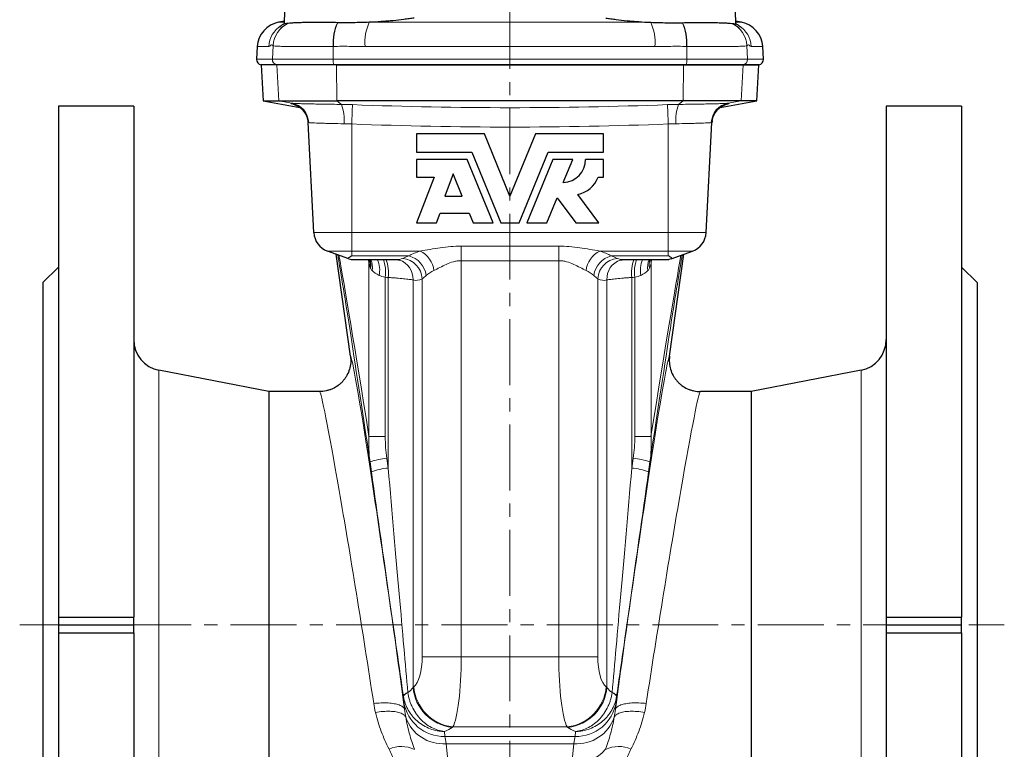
# Model space of a CAD drawing. Header units: millimetres. Extents: x -264 to 603, y -322 to 377.
# Tile 5 of 6: x 413 to 603, y 71 to 211. Entities that reach past the tile are written whole.
import ezdxf

# ---------------------------------------------------------------- set-up
doc = ezdxf.new("R2010")
doc.units = ezdxf.units.MM
doc.linetypes.add('CENTERX2', pattern=[20.32, 12.7, -2.54, 2.54, -2.54])
doc.layers.add('FORMAT', color=7, linetype='Continuous')

msp = doc.modelspace()

# ---------------------------------------------------------------- linework, layer by layer
at = {"color": 7, "linetype": 'Continuous', "lineweight": 25}
for p, q in [((464.81, 229.73), (464.31, 210.64)), ((551.31, 210.64), (550.81, 229.73)), ((464.33, 211.11), (463.23, 210.92)), ((552.4, 210.92), (551.3, 211.11)), ((459.11, 206.25), (458.98, 203.78)), ((556.65, 203.78), (556.52, 206.25)), ((459.86, 202.73), (460.22, 195.76)), ((459.86, 202.73), (459.86, 202.73)), ((462.87, 202.73), (459.86, 202.73)), ((474.37, 202.73), (462.87, 202.73)), ((541.26, 202.74), (474.37, 202.74)), ((474.37, 202.73), (541.26, 202.73)), ((541.26, 202.73), (552.76, 202.73)), ((552.76, 202.73), (555.77, 202.73)), ((555.41, 195.76), (555.77, 202.73)), ((555.77, 202.73), (555.77, 202.73)), ((460.22, 195.76), (467.3, 194.51)), ((460.22, 195.76), (463.24, 195.76)), ((463.24, 195.76), (474.45, 195.76)), ((541.18, 195.76), (474.45, 195.76)), ((552.39, 195.76), (541.18, 195.76)), ((548.33, 194.51), (555.41, 195.76)), ((555.41, 195.76), (552.39, 195.76)), ((435.31, 194.73), (420.81, 194.73)), ((420.81, 194.73), (420.81, 96.22)), ((435.31, 194.73), (435.31, 96.22)), ((594.81, 194.73), (580.31, 194.73)), ((580.31, 194.73), (580.31, 96.22)), ((594.81, 194.73), (594.81, 96.22)), ((470.01, 170.37), (468.9, 191.58)), ((545.62, 170.37), (546.73, 191.58)), ((502.93, 189.41), (489.81, 189.41)), ((489.81, 189.41), (489.81, 185.85)), ((507.81, 177.41), (502.93, 189.41)), ((512.7, 189.41), (507.81, 177.41)), ((525.81, 189.41), (512.7, 189.41)), ((525.81, 185.85), (525.81, 189.41)), ((489.81, 185.85), (500.49, 185.85)), ((499.57, 184.48), (489.81, 184.48)), ((489.81, 184.48), (489.81, 181.05)), ((504.54, 172.27), (499.57, 184.48)), ((500.49, 185.85), (506.02, 172.27)), ((509.61, 172.27), (515.14, 185.85)), ((516.06, 184.48), (511.09, 172.27)), ((515.14, 185.85), (525.81, 185.85)), ((519.9, 184.48), (516.06, 184.48)), ((518.09, 180.03), (519.9, 184.48)), ((525.81, 184.48), (522.39, 184.48)), ((525.81, 181.05), (525.81, 184.48)), ((493.19, 181.05), (489.81, 172.27)), ((489.81, 181.05), (493.19, 181.05)), ((496.87, 181.68), (495.23, 177.41)), ((498.61, 177.41), (496.87, 181.68)), ((524.79, 181.05), (525.81, 181.05)), ((495.23, 177.41), (498.61, 177.41)), ((514.93, 172.27), (516.88, 177.07)), ((516.88, 177.07), (520.5, 172.27)), ((524.96, 172.27), (520.86, 177.7)), ((493.62, 172.27), (494.35, 174.15)), ((494.35, 174.15), (499.93, 174.15)), ((499.93, 174.15), (500.7, 172.27)), ((489.81, 172.27), (493.62, 172.27)), ((500.7, 172.27), (504.54, 172.27)), ((506.02, 172.27), (509.61, 172.27)), ((511.09, 172.27), (514.93, 172.27)), ((520.5, 172.27), (524.96, 172.27)), ((476.74, 165.33), (472.64, 166.82)), ((477.07, 146.56), (474.31, 166.21)), ((476.74, 165.33), (477.2, 165.16)), ((477.2, 165.16), (486.01, 165.16)), ((529.62, 165.16), (538.43, 165.16)), ((538.89, 165.33), (538.43, 165.16)), ((538.56, 146.56), (541.32, 166.21)), ((538.89, 165.33), (542.99, 166.82)), ((420.81, 163.73), (417.81, 160.73)), ((597.81, 160.73), (594.81, 163.73)), ((417.81, 160.73), (417.81, 28.73)), ((597.81, 160.73), (597.81, 28.73)), ((461.31, 139.73), (440.17, 143.84)), ((575.46, 143.84), (554.31, 139.73)), ((471.13, 139.73), (461.31, 139.73)), ((461.31, 139.73), (461.31, 49.93)), ((554.31, 139.73), (544.5, 139.73)), ((554.31, 139.73), (554.31, 49.93)), ((420.81, 96.22), (435.31, 96.22)), ((420.81, 96.22), (420.81, 94.73)), ((435.31, 94.73), (435.31, 96.22)), ((580.31, 96.22), (594.81, 96.22)), ((580.31, 96.22), (580.31, 94.73)), ((594.81, 94.73), (594.81, 96.22)), ((420.81, 94.73), (420.81, 93.24)), ((420.81, 94.73), (435.31, 94.73)), ((420.81, 93.24), (435.31, 93.24)), ((420.81, 93.24), (420.81, -5.27)), ((435.31, 93.24), (435.31, 94.73)), ((435.31, 93.24), (435.31, 8.57)), ((580.31, 94.73), (594.81, 94.73)), ((580.31, 94.73), (580.31, 93.24)), ((580.31, 93.24), (594.81, 93.24)), ((580.31, 93.24), (580.31, 8.57)), ((594.81, 93.24), (594.81, 94.73)), ((594.81, 93.24), (594.81, -5.27))]:
    msp.add_line(p, q, dxfattribs=at)
at = {"color": 8, "linetype": 'Continuous', "lineweight": 18}
for p, q in [((464.32, 210.92), (463.23, 210.92)), ((480.68, 210.92), (534.95, 210.92)), ((551.31, 210.92), (552.4, 210.92)), ((459.11, 206.25), (461.32, 206.25)), ((462.03, 203.78), (462.17, 206.43)), ((473.73, 203.78), (473.76, 206.27)), ((535.74, 206.25), (479.89, 206.25)), ((541.9, 203.78), (541.87, 206.27)), ((553.6, 203.78), (553.46, 206.43)), ((556.52, 206.25), (554.31, 206.25)), ((462.03, 203.78), (458.98, 203.78)), ((473.73, 203.78), (462.03, 203.78)), ((473.73, 203.78), (541.9, 203.78)), ((541.9, 203.78), (553.6, 203.78)), ((553.6, 203.78), (556.65, 203.78)), ((462.87, 202.73), (462.87, 202.73)), ((463.24, 195.76), (462.87, 202.73)), ((474.37, 202.74), (474.37, 202.73)), ((474.45, 195.76), (474.37, 202.73)), ((541.18, 195.76), (541.26, 202.73)), ((541.26, 202.74), (541.26, 202.73)), ((552.39, 195.76), (552.76, 202.73)), ((552.76, 202.73), (552.76, 202.73)), ((465.78, 195.31), (463.24, 195.76)), ((475.33, 195.09), (474.45, 195.76)), ((540.3, 195.09), (541.18, 195.76)), ((549.85, 195.31), (552.39, 195.76)), ((477.31, 170.37), (477.31, 191.31)), ((538.31, 170.37), (538.31, 191.31)), ((477.31, 170.37), (470.01, 170.37)), ((477.31, 170.37), (538.31, 170.37)), ((477.31, 170.37), (477.31, 166.82)), ((538.31, 170.37), (545.62, 170.37)), ((538.31, 170.37), (538.31, 166.82)), ((498.42, 167.77), (517.21, 167.77)), ((498.42, 164.96), (498.42, 167.77)), ((517.21, 164.96), (517.21, 167.77)), ((472.64, 166.82), (477.31, 166.82)), ((477.31, 166.82), (490.53, 166.82)), ((477.31, 165.88), (477.31, 166.82)), ((488.31, 165.88), (477.31, 165.88)), ((538.31, 166.82), (525.1, 166.82)), ((527.32, 165.88), (538.31, 165.88)), ((542.99, 166.82), (538.31, 166.82)), ((538.31, 165.88), (538.31, 166.82)), ((480.64, 164.51), (480.64, 131.03)), ((517.21, 164.96), (498.42, 164.96)), ((498.42, 88.6), (498.42, 164.96)), ((517.21, 88.6), (517.21, 164.96)), ((534.99, 164.51), (534.99, 131.03)), ((483.77, 131.03), (483.77, 161.76)), ((484.35, 161.71), (484.35, 124.97)), ((490.9, 161.46), (490.9, 88.6)), ((524.73, 161.46), (524.73, 88.6)), ((531.28, 161.71), (531.28, 124.97)), ((531.86, 131.03), (531.86, 161.76)), ((489.13, 82.69), (489.13, 161.26)), ((526.5, 82.69), (526.5, 161.26)), ((440.17, 143.84), (440.17, 45.68)), ((575.46, 143.84), (575.46, 45.68)), ((480.64, 131.03), (483.77, 131.03)), ((534.99, 131.03), (531.86, 131.03)), ((480.84, 126.16), (481.11, 124.27)), ((484.35, 124.97), (484.08, 126.85)), ((531.28, 124.97), (531.55, 126.85)), ((534.79, 126.16), (534.52, 124.27)), ((490.9, 88.6), (498.42, 88.6)), ((498.42, 88.6), (517.21, 88.6)), ((524.73, 88.6), (517.21, 88.6)), ((489.28, 82.8), (489.13, 82.69)), ((526.35, 82.8), (526.5, 82.69)), ((487.27, 81.02), (487.36, 79.84)), ((528.36, 81.02), (528.27, 79.84)), ((495.28, 73.22), (495.21, 74.17)), ((496.65, 74.97), (496.8, 75.08)), ((518.83, 75.08), (496.8, 75.08)), ((518.98, 74.97), (518.83, 75.08)), ((520.35, 73.22), (520.42, 74.17)), ((520.35, 73.22), (495.28, 73.22)), ((520.13, 71.83), (495.5, 71.83)), ((495.92, 68), (495.5, 71.83)), ((519.71, 68), (520.13, 71.83))]:
    msp.add_line(p, q, dxfattribs=at)
at = {"color": 8, "linetype": 'Continuous', "lineweight": 18, "flags": 128}
for points in [[(477.46, 195.04), (477.46, 194.98), (477.46, 194.89), (477.45, 194.79), (477.45, 194.66), (477.44, 194.52), (477.43, 194.35), (477.43, 194.17), (477.42, 193.97), (477.41, 193.75), (477.4, 193.52), (477.39, 193.28), (477.38, 193.02), (477.37, 192.75), (477.36, 192.48), (477.35, 192.19), (477.34, 191.9), (477.33, 191.61), (477.31, 191.31)], [(538.16, 195.04), (538.17, 194.98), (538.17, 194.89), (538.18, 194.79), (538.18, 194.66), (538.19, 194.52), (538.19, 194.35), (538.2, 194.17), (538.21, 193.97), (538.22, 193.75), (538.23, 193.52), (538.24, 193.28), (538.25, 193.02), (538.26, 192.75), (538.27, 192.48), (538.28, 192.19), (538.29, 191.9), (538.3, 191.61), (538.31, 191.31)], [(488.14, 81.72), (487.96, 81.63), (487.8, 81.55), (487.66, 81.47), (487.54, 81.39), (487.44, 81.31), (487.36, 81.23), (487.31, 81.16), (487.28, 81.09), (487.27, 81.02)], [(527.49, 81.72), (527.67, 81.63), (527.83, 81.55), (527.97, 81.47), (528.09, 81.39), (528.19, 81.31), (528.27, 81.23), (528.32, 81.16), (528.35, 81.09), (528.36, 81.02)], [(487.49, 78.41), (487.46, 78.52), (487.4, 78.64), (487.33, 78.75), (487.23, 78.85), (487.11, 78.95), (486.97, 79.05), (486.82, 79.14), (486.64, 79.23), (486.44, 79.3), (486.23, 79.38), (486, 79.44), (485.75, 79.5), (485.49, 79.55), (485.22, 79.6), (484.93, 79.64), (484.63, 79.67), (484.31, 79.69), (483.99, 79.7), (483.66, 79.71), (483.32, 79.71), (482.97, 79.7), (482.62, 79.68), (482.27, 79.66), (481.91, 79.63), (481.55, 79.59)], [(528.14, 78.41), (528.17, 78.52), (528.22, 78.64), (528.3, 78.75), (528.4, 78.85), (528.52, 78.95), (528.65, 79.05), (528.81, 79.14), (528.99, 79.23), (529.18, 79.3), (529.4, 79.38), (529.63, 79.44), (529.87, 79.5), (530.14, 79.55), (530.41, 79.6), (530.7, 79.64), (531, 79.67), (531.32, 79.69), (531.64, 79.7), (531.97, 79.71), (532.31, 79.71), (532.65, 79.7), (533.01, 79.68), (533.36, 79.66), (533.72, 79.63), (534.08, 79.59)], [(487.72, 76.96), (487.65, 77.08), (487.57, 77.2), (487.46, 77.32), (487.33, 77.43), (487.18, 77.53), (487.01, 77.62), (486.82, 77.7), (486.61, 77.78), (486.38, 77.85), (486.13, 77.91), (485.87, 77.96), (485.6, 78.01), (485.31, 78.04), (485, 78.06), (484.69, 78.08), (484.36, 78.08), (484.03, 78.08), (483.68, 78.07), (483.33, 78.04), (482.97, 78.01), (482.61, 77.97), (482.25, 77.92), (481.89, 77.86)], [(527.91, 76.96), (527.97, 77.08), (528.06, 77.2), (528.17, 77.32), (528.3, 77.43), (528.45, 77.53), (528.62, 77.62), (528.81, 77.7), (529.02, 77.78), (529.25, 77.85), (529.49, 77.91), (529.76, 77.96), (530.03, 78.01), (530.32, 78.04), (530.63, 78.06), (530.94, 78.08), (531.27, 78.08), (531.6, 78.08), (531.95, 78.07), (532.3, 78.04), (532.65, 78.01), (533.01, 77.97), (533.38, 77.92), (533.74, 77.86)]]:
    msp.add_lwpolyline(points, dxfattribs=at)
at = {"color": 7, "linetype": 'Continuous', "lineweight": 25, "flags": 128}
for points in [[(468.85, 191.96), (468.87, 191.82), (468.9, 191.52)], [(546.78, 191.99), (546.75, 191.82), (546.73, 191.52)]]:
    msp.add_lwpolyline(points, dxfattribs=at)
at = {"color": 7, "linetype": 'Continuous', "lineweight": 25}
for centre, radius, start, end in [((464.1, 205.99), 5, 100, 177), ((551.53, 205.99), 5, 3, 80), ((459.98, 203.73), 1, 177, 263.7135), ((555.65, 203.73), 1, 276.281, 3), ((517.93, 184.48), 4.46, 272.0523, 0), ((519.74, 182.98), 5.4, 281.9911, 339.0752), ((474, 170.58), 4, 183, 250), ((541.62, 170.58), 4, 290, 357), ((478.3, 165.03), 2.4, 347.6233, 3.1609), ((477.74, 164.18), 3.27, 347.8364, 17.3977), ((441.31, 149.73), 6, 180, 259), ((574.31, 149.73), 6, 281, 0)]:
    msp.add_arc(centre, radius, start, end, dxfattribs=at)
at = {"color": 8, "linetype": 'Continuous', "lineweight": 18}
for centre, radius, start, end in [((467.16, 206.16), 5.02, 115.6536, 176.6479), ((467.18, 206.14), 5.03, 114.7209, 176.6008), ((482.61, 207.06), 8.88, 154.8208, 185.0993), ((482.93, 207.01), 9.15, 155.2523, 184.6201), ((489.35, 207.05), 9.49, 155.9826, 184.8374), ((526.28, 207.05), 9.49, 355.1626, 24.0174), ((532.7, 207.01), 9.15, 355.3799, 24.7477), ((533.02, 207.06), 8.88, 354.9007, 25.1792), ((548.45, 206.14), 5.03, 3.3992, 65.2791), ((548.47, 206.16), 5.02, 3.3521, 64.3464), ((466.31, 206), 5, 121.6861, 177.0397), ((549.32, 206), 5, 2.9603, 58.3122), ((463.02, 203.72), 0.999, 176.9129, 263.3304), ((475.47, 203.57), 1.75, 173.1516, 208.3506), ((540.16, 203.57), 1.75, 331.6494, 6.8484), ((552.6, 203.72), 0.999, 276.6696, 3.0871), ((464.9, 191.37), 4, 3.0023, 80.0413), ((464.91, 191.31), 4, 9.2885, 80.0363), ((465.06, 191.41), 3.97, 2.471, 79.5508), ((467.66, 192.09), 8.23, 354.8965, 21.3518), ((547.97, 192.09), 8.23, 158.6482, 185.1035), ((550.57, 191.41), 3.97, 100.4492, 177.529), ((550.72, 191.37), 4, 99.9587, 176.9977), ((550.72, 191.31), 4, 99.9638, 170.2316), ((477.47, 163.74), 3.82, 349.8158, 21.8327), ((477.9, 163.15), 4.8, 347.6777, 24.8003), ((476.7, 162.76), 7.13, 351.9646, 19.6455), ((477.38, 162.67), 7.03, 352.1247, 20.7371), ((485.35, 161.49), 3.78, 356.4881, 71.8843), ((486.73, 161.24), 4.17, 3.125, 84.411), ((487.15, 161.45), 4.58, 8.4343, 75.2938), ((488.32, 162.48), 4.87, 6.8852, 63.0405), ((527.31, 162.48), 4.87, 116.9595, 173.1148), ((528.48, 161.45), 4.58, 104.7062, 171.5657), ((528.9, 161.24), 4.17, 95.589, 176.875), ((530.27, 161.49), 3.78, 108.1161, 183.5118), ((538.25, 162.67), 7.03, 159.2629, 187.8753), ((538.93, 162.76), 7.13, 160.3545, 188.0354), ((537.73, 163.15), 4.8, 155.1997, 192.3223), ((538.16, 163.74), 3.82, 158.1673, 190.1842), ((537.89, 164.18), 3.27, 162.6023, 192.1636), ((537.33, 165.03), 2.4, 176.8391, 192.3767), ((485.57, 112.05), 14.88, 95.7228, 108.5131), ((530.06, 112.05), 14.88, 71.4869, 84.2772), ((485.83, 110.17), 14.88, 95.7228, 108.5131), ((529.8, 110.17), 14.88, 71.4869, 84.2772), ((488.45, 80.46), 1.26, 104.0423, 157.8192), ((497.62, 83.43), 8.52, 184.9459, 263.4767), ((497.76, 83.54), 8.52, 184.9459, 263.4767), ((517.86, 83.54), 8.52, 276.5233, 355.0541), ((518.01, 83.43), 8.52, 276.5233, 355.0541), ((527.18, 80.46), 1.26, 22.1808, 75.9577), ((495.12, 81.08), 7.86, 189.1082, 271.1662), ((520.51, 81.08), 7.86, 268.8338, 350.8918), ((494.9, 79.38), 7.57, 198.6143, 274.5315), ((520.73, 79.38), 7.57, 265.4685, 341.3857), ((486.88, 65.24), 6.05, 65.4854, 113.1731), ((520.11, 76.16), 8.17, 267.1778, 318.5644), ((528.75, 65.24), 6.05, 66.8269, 114.5146)]:
    msp.add_arc(centre, radius, start, end, dxfattribs=at)
for centre, major_axis, ratio, start_param, end_param in [((666.93, -1204.36), (-192.97, 1373.48), 0.002429, 6.032069, 6.216553), ((678.81, -1202.69), (-204.97, 1373.48), 0.002573, 6.041606, 6.199375), ((486.01, 177.16), (0, 12), 0.485294, 3.141593, 3.336846), ((498.42, 163.53), (12, 0), 0.36397, 2.287724, 2.571916), ((517.21, 163.53), (12, 0), 0.36397, 0.569677, 0.853868), ((529.62, 177.16), (0, 12), 0.485294, 2.946339, 3.141593), ((348.7, -1204.36), (192.97, 1373.48), 0.002429, 0.066632, 0.251117), ((336.81, -1202.69), (204.97, 1373.48), 0.002573, 0.08381, 0.241579), ((485.48, 164.8), (5, 0), 0.655146, 3.699678, 4.095219), ((495.73, 177.16), (43.96, 0), 0.36397, 4.436739, 4.450519), ((489.77, 177.16), (0, 16), 0.36397, 3.031904, 3.336846), ((498.42, 159.77), (8, 0), 0.545955, 2.287724, 2.571916), ((517.21, 159.77), (8, 0), 0.545955, 0.569677, 0.853868), ((525.86, 177.16), (0, 16), 0.36397, 2.946339, 3.251282), ((519.9, 177.16), (43.96, 0), 0.36397, 4.974259, 4.988039), ((530.15, 164.8), (5, 0), 0.655146, 5.329559, 5.7251), ((484.24, 95.56), (-7.17, 51), 0.017285, 4.366906, 6.278702), ((531.39, 95.56), (7.17, 51), 0.017285, 0.004483, 1.91628), ((478.29, 94.73), (-7.17, 45), 0.019482, 4.366231, 6.280081), ((537.33, 94.73), (7.17, 45), 0.019482, 0.003104, 1.916954), ((476.66, 157.44), (-13, 92.51), 0.002429, 1.937146, 2.542567), ((481.61, 158.14), (-8, 92.51), 0.001513, 1.937356, 2.542777), ((534.02, 158.14), (8, 92.51), 0.001513, 3.740408, 4.345829), ((538.97, 157.44), (13, 92.51), 0.002429, 3.740619, 4.34604), ((488.71, 88.6), (0, 6), 0.36397, 3.403392, 4.712389), ((496.23, 88.6), (0, 14), 0.155987, 3.403392, 4.712389), ((519.4, 88.6), (0, 14), 0.155987, 1.570796, 2.879793), ((526.91, 88.6), (0, 6), 0.36397, 1.570796, 2.879793), ((481.61, 84.16), (8, 0), 0.535898, 5.667494, 5.934119), ((534.02, 84.16), (8, 0), 0.535898, 3.490659, 3.757284), ((490.45, 58.59), (-3.09, 22), 0.017285, 0.259369, 0.446585), ((525.18, 58.59), (3.09, 22), 0.017285, 5.8366, 6.023816), ((481.61, 76.43), (16, 0), 0.267949, 5.727896, 5.934119), ((534.02, 76.43), (16, 0), 0.267949, 3.490659, 3.696882), ((498.37, 59.7), (-3.09, 14), 0.02641, 0.255963, 0.517762), ((517.26, 59.7), (3.09, 14), 0.02641, 5.765423, 6.027223)]:
    msp.add_ellipse(centre, major_axis=major_axis, ratio=ratio, start_param=start_param, end_param=end_param, dxfattribs=at)
at = {"color": 7, "linetype": 'Continuous', "lineweight": 25}
for points, knots in [([(464.31, 210.64), (464.27, 210.62), (464.16, 210.56), (464.01, 210.47), (463.87, 210.37), (463.75, 210.29), (463.65, 210.21), (463.56, 210.15), (463.49, 210.09), (463.43, 210.04), (463.39, 210.01), (463.37, 209.99), (463.36, 209.98), (463.36, 209.99), (463.36, 209.99)], [0, 0, 0, 0, 0.086105, 0.186989, 0.284727, 0.379682, 0.472245, 0.562777, 0.651567, 0.73882, 0.824665, 0.909184, 0.992469, 1, 1, 1, 1]), ([(464.98, 210.69), (464.91, 210.68), (464.76, 210.66), (464.59, 210.64), (464.45, 210.63), (464.36, 210.63), (464.32, 210.63), (464.32, 210.64), (464.32, 210.64)], [0, 0, 0, 0, 0.176375, 0.352874, 0.529249, 0.710267, 0.891418, 1, 1, 1, 1]), ([(474.57, 210.84), (474.02, 210.85), (473.48, 210.86), (472.69, 210.87), (472.43, 210.87), (471.92, 210.88), (471.67, 210.88), (470.42, 210.89), (469.52, 210.88), (468.5, 210.87), (468.3, 210.86), (467.91, 210.85), (467.72, 210.85), (467.18, 210.83), (466.85, 210.82), (466.24, 210.79), (465.97, 210.78), (465.48, 210.74), (465.26, 210.72), (465.08, 210.7)], [0, 0, 0, 0, 0.125, 0.125, 0.1875, 0.1875, 0.25, 0.25, 0.5, 0.5, 0.5625, 0.5625, 0.625, 0.625, 0.75, 0.75, 0.875, 0.875, 1, 1, 1, 1]), ([(480.68, 210.92), (480.17, 210.89), (479.66, 210.88), (478.64, 210.85), (478.12, 210.84), (476.59, 210.82), (475.59, 210.82), (474.62, 210.84)], [0, 0, 0, 0, 0.25, 0.25, 0.5, 0.5, 1, 1, 1, 1]), ([(489.32, 211.73), (489.02, 211.68), (488.7, 211.64), (488.05, 211.54), (487.72, 211.5), (486.69, 211.37), (485.99, 211.3), (484.9, 211.19), (484.53, 211.16), (483.78, 211.1), (483.39, 211.07), (482.24, 210.99), (481.46, 210.95), (480.68, 210.92)], [0, 0, 0, 0, 0.125, 0.125, 0.25, 0.25, 0.5, 0.5, 0.625, 0.625, 0.75, 0.75, 1, 1, 1, 1]), ([(526.3, 211.73), (526.61, 211.68), (526.93, 211.64), (527.58, 211.54), (527.91, 211.5), (528.94, 211.37), (529.64, 211.3), (530.73, 211.19), (531.1, 211.16), (531.85, 211.1), (532.24, 211.07), (533.39, 210.99), (534.17, 210.95), (534.95, 210.92)], [0, 0, 0, 0, 0.125, 0.125, 0.25, 0.25, 0.5, 0.5, 0.625, 0.625, 0.75, 0.75, 1, 1, 1, 1]), ([(534.95, 210.92), (535.46, 210.89), (535.97, 210.88), (536.99, 210.85), (537.51, 210.84), (539.04, 210.82), (540.04, 210.82), (541.01, 210.84)], [0, 0, 0, 0, 0.25, 0.25, 0.5, 0.5, 1, 1, 1, 1]), ([(541.06, 210.84), (541.61, 210.85), (542.15, 210.86), (542.93, 210.87), (543.19, 210.87), (543.71, 210.88), (543.96, 210.88), (545.2, 210.89), (546.11, 210.88), (547.13, 210.87), (547.33, 210.86), (547.72, 210.85), (547.91, 210.85), (548.45, 210.83), (548.78, 210.82), (549.38, 210.79), (549.66, 210.78), (550.15, 210.74), (550.36, 210.72), (550.55, 210.7)], [0, 0, 0, 0, 0.125, 0.125, 0.1875, 0.1875, 0.25, 0.25, 0.5, 0.5, 0.5625, 0.5625, 0.625, 0.625, 0.75, 0.75, 0.875, 0.875, 1, 1, 1, 1]), ([(550.65, 210.69), (550.72, 210.68), (550.87, 210.66), (551.04, 210.64), (551.17, 210.63), (551.26, 210.63), (551.31, 210.63), (551.31, 210.64), (551.31, 210.64)], [0, 0, 0, 0, 0.176375, 0.352874, 0.529249, 0.710267, 0.891418, 1, 1, 1, 1]), ([(552.27, 209.99), (552.27, 209.99), (552.26, 209.99), (552.25, 210), (552.21, 210.03), (552.16, 210.07), (552.09, 210.13), (552.01, 210.19), (551.9, 210.27), (551.78, 210.36), (551.64, 210.45), (551.48, 210.55), (551.37, 210.61), (551.31, 210.64)], [0, 0, 0, 0, 0.065486, 0.147812, 0.23249, 0.319713, 0.409627, 0.502373, 0.598136, 0.697177, 0.799846, 0.906553, 1, 1, 1, 1]), ([(462.87, 202.73), (462.81, 202.73), (462.52, 202.73), (462.04, 202.73), (461.48, 202.73), (461, 202.73), (460.61, 202.73), (460.29, 202.73), (460.06, 202.73), (459.92, 202.73), (459.85, 202.73), (459.86, 202.73), (459.87, 202.73)], [0, 0, 0, 0, 0.029232, 0.146176, 0.263125, 0.380074, 0.497073, 0.614073, 0.729308, 0.844549, 0.95979, 1, 1, 1, 1]), ([(473.93, 202.74), (473.57, 202.74), (473.21, 202.73), (472.5, 202.73), (472.14, 202.73), (471.11, 202.73), (470.45, 202.73), (469.19, 202.73), (468.59, 202.73), (467.74, 202.73), (467.46, 202.73), (466.93, 202.73), (466.68, 202.73), (465.95, 202.73), (465.51, 202.73), (464.92, 202.73), (464.73, 202.73), (464.38, 202.73), (464.21, 202.73), (463.77, 202.73), (463.52, 202.73), (463.13, 202.73), (462.99, 202.73), (462.91, 202.73)], [0, 0, 0, 0, 0.0625, 0.0625, 0.125, 0.125, 0.25, 0.25, 0.375, 0.375, 0.4375, 0.4375, 0.5, 0.5, 0.625, 0.625, 0.6875, 0.6875, 0.75, 0.75, 0.875, 0.875, 1, 1, 1, 1]), ([(552.72, 202.73), (552.64, 202.73), (552.49, 202.73), (552.1, 202.73), (551.86, 202.73), (551.26, 202.73), (550.91, 202.73), (550.31, 202.73), (550.1, 202.73), (549.66, 202.73), (549.42, 202.73), (548.69, 202.73), (548.17, 202.73), (547.32, 202.73), (547.02, 202.73), (546.42, 202.73), (546.11, 202.73), (545.16, 202.73), (544.51, 202.73), (543.14, 202.73), (542.43, 202.73), (541.7, 202.74)], [0, 0, 0, 0, 0.125, 0.125, 0.25, 0.25, 0.375, 0.375, 0.4375, 0.4375, 0.5, 0.5, 0.625, 0.625, 0.6875, 0.6875, 0.75, 0.75, 0.875, 0.875, 1, 1, 1, 1]), ([(555.76, 202.73), (555.76, 202.73), (555.76, 202.73), (555.67, 202.73), (555.5, 202.73), (555.25, 202.73), (554.92, 202.73), (554.5, 202.73), (554.01, 202.73), (553.43, 202.73), (552.98, 202.73), (552.76, 202.73)], [0, 0, 0, 0, 0.075025, 0.19026, 0.305501, 0.420742, 0.535977, 0.65198, 0.767989, 0.883997, 1, 1, 1, 1]), ([(466.08, 195.13), (466.07, 195.13), (466.07, 195.13), (466.08, 195.13), (466.11, 195.12), (466.14, 195.11), (466.19, 195.1), (466.24, 195.08), (466.31, 195.05), (466.39, 195.02), (466.48, 194.99), (466.58, 194.94), (466.7, 194.89), (466.83, 194.82), (466.98, 194.73), (467.15, 194.63), (467.32, 194.5), (467.5, 194.36), (467.69, 194.19), (467.86, 194.01), (468.03, 193.82), (468.18, 193.61), (468.33, 193.39), (468.46, 193.17), (468.57, 192.93), (468.67, 192.68), (468.75, 192.43), (468.81, 192.19), (468.84, 192.03), (468.85, 191.96)], [0, 0, 0, 0, 0.01222, 0.054226, 0.09103, 0.123463, 0.152444, 0.178911, 0.203796, 0.228029, 0.252289, 0.277416, 0.304385, 0.334128, 0.36741, 0.404563, 0.44522, 0.488477, 0.533423, 0.579425, 0.626099, 0.673211, 0.72062, 0.768237, 0.816003, 0.86388, 0.911843, 0.959871, 1, 1, 1, 1]), ([(546.78, 191.99), (546.79, 192.07), (546.82, 192.23), (546.89, 192.47), (546.97, 192.72), (547.07, 192.96), (547.19, 193.19), (547.31, 193.41), (547.45, 193.62), (547.6, 193.81), (547.75, 194), (547.92, 194.17), (548.09, 194.32), (548.26, 194.46), (548.42, 194.59), (548.59, 194.69), (548.74, 194.78), (548.87, 194.86), (548.99, 194.92), (549.1, 194.97), (549.19, 195.01), (549.27, 195.04), (549.34, 195.06), (549.4, 195.08), (549.45, 195.1), (549.5, 195.11), (549.53, 195.12), (549.55, 195.13), (549.56, 195.13), (549.55, 195.13), (549.55, 195.13)], [0, 0, 0, 0, 0.041346, 0.08975, 0.137664, 0.185073, 0.231954, 0.278275, 0.323992, 0.369044, 0.413344, 0.45676, 0.499091, 0.540028, 0.579116, 0.615777, 0.649481, 0.680031, 0.7077, 0.733117, 0.757076, 0.780415, 0.80397, 0.828333, 0.854294, 0.88267, 0.914282, 0.949946, 0.990438, 1, 1, 1, 1]), ([(476.74, 165.33), (476.65, 165.36), (476.63, 165.4), (476.65, 165.48), (476.7, 165.53), (476.82, 165.62), (476.91, 165.67), (477.09, 165.78), (477.2, 165.83), (477.31, 165.88)], [0, 0, 0, 0, 0.25, 0.25, 0.5, 0.5, 0.75, 0.75, 1, 1, 1, 1]), ([(486.01, 165.16), (486.03, 165.16), (486.12, 165.16), (486.26, 165.15), (486.41, 165.12), (486.49, 165.1), (486.53, 165.09)], [0, 0, 0, 0, 0.1164723, 0.4575397, 0.7499173, 1, 1, 1, 1]), ([(529.1, 165.09), (529.12, 165.09), (529.19, 165.11), (529.32, 165.14), (529.47, 165.16), (529.57, 165.16), (529.62, 165.16)], [0, 0, 0, 0, 0.1662598, 0.4573663, 0.7635726, 1, 1, 1, 1]), ([(538.89, 165.33), (538.97, 165.36), (539, 165.4), (538.98, 165.48), (538.93, 165.53), (538.81, 165.62), (538.72, 165.67), (538.53, 165.78), (538.43, 165.83), (538.31, 165.88)], [0, 0, 0, 0, 0.25, 0.25, 0.5, 0.5, 0.75, 0.75, 1, 1, 1, 1]), ([(477.07, 146.56), (477.13, 146.13), (477.14, 145.71), (477.08, 144.86), (477, 144.43), (476.76, 143.61), (476.59, 143.22), (476.28, 142.65), (476.17, 142.47), (475.93, 142.12), (475.66, 141.78), (475.37, 141.47), (475.05, 141.18), (474.89, 141.04), (474.37, 140.66), (474, 140.44), (473.42, 140.18), (473.22, 140.1), (472.81, 139.96), (472.61, 139.91), (471.98, 139.77), (471.56, 139.73), (471.13, 139.73)], [0, 0, 0, 0, 0.125, 0.125, 0.25, 0.25, 0.375, 0.375, 0.4375, 0.4375, 0.5, 0.5625, 0.5625, 0.625, 0.625, 0.75, 0.75, 0.8125, 0.8125, 0.875, 0.875, 1, 1, 1, 1]), ([(538.56, 146.56), (538.5, 146.13), (538.49, 145.71), (538.55, 144.86), (538.63, 144.43), (538.87, 143.61), (539.03, 143.22), (539.34, 142.65), (539.46, 142.47), (539.7, 142.12), (539.97, 141.78), (540.26, 141.47), (540.58, 141.18), (540.74, 141.04), (541.26, 140.66), (541.62, 140.44), (542.21, 140.18), (542.41, 140.1), (542.82, 139.96), (543.02, 139.91), (543.65, 139.77), (544.07, 139.73), (544.5, 139.73)], [0, 0, 0, 0, 0.125, 0.125, 0.25, 0.25, 0.375, 0.375, 0.4375, 0.4375, 0.5, 0.5625, 0.5625, 0.625, 0.625, 0.75, 0.75, 0.8125, 0.8125, 0.875, 0.875, 1, 1, 1, 1])]:
    msp.add_open_spline(points, degree=3, knots=knots, dxfattribs=at)
for points in [[(465.08, 210.7), (465.05, 210.7), (465.01, 210.69), (464.98, 210.69)], [(474.62, 210.84), (474.61, 210.84), (474.59, 210.84), (474.57, 210.84)], [(541.01, 210.84), (541.02, 210.84), (541.04, 210.84), (541.06, 210.84)], [(550.55, 210.7), (550.58, 210.7), (550.62, 210.69), (550.65, 210.69)], [(462.91, 202.73), (462.9, 202.73), (462.88, 202.73), (462.87, 202.73)], [(474.37, 202.74), (474.22, 202.74), (474.07, 202.74), (473.93, 202.74)], [(541.7, 202.74), (541.55, 202.74), (541.41, 202.74), (541.26, 202.74)], [(552.76, 202.73), (552.75, 202.73), (552.73, 202.73), (552.72, 202.73)], [(480.64, 164.51), (480.71, 164.13), (480.8, 163.79), (480.94, 163.49)]]:
    msp.add_open_spline(points, degree=3, dxfattribs=at)
at = {"color": 8, "linetype": 'Continuous', "lineweight": 18}
for points, knots in [([(461.32, 206.25), (461.44, 206.25), (461.58, 206.42), (461.79, 206.55), (461.86, 206.57), (462, 206.55), (462.07, 206.51), (462.14, 206.45)], [0, 0, 0, 0, 0.5, 0.5, 0.75, 0.75, 1, 1, 1, 1]), ([(462.17, 206.43), (462.23, 206.4), (462.36, 206.37), (462.65, 206.33), (462.76, 206.32), (463.01, 206.31), (463.15, 206.3), (463.61, 206.28), (463.97, 206.28), (464.8, 206.27), (465.27, 206.26), (466.05, 206.26), (466.32, 206.26), (466.88, 206.26), (467.18, 206.26), (468.08, 206.26), (468.71, 206.26), (470.06, 206.26), (470.77, 206.26), (472.24, 206.26), (472.99, 206.27), (473.76, 206.27)], [0, 0, 0, 0, 0.125, 0.125, 0.1875, 0.1875, 0.25, 0.25, 0.375, 0.375, 0.5, 0.5, 0.5625, 0.5625, 0.625, 0.625, 0.75, 0.75, 0.875, 0.875, 1, 1, 1, 1]), ([(473.81, 206.27), (474.82, 206.29), (475.83, 206.29), (477.86, 206.27), (478.87, 206.25), (479.89, 206.25)], [0, 0, 0, 0, 0.5, 0.5, 1, 1, 1, 1]), ([(541.82, 206.27), (540.81, 206.29), (539.8, 206.29), (537.77, 206.27), (536.75, 206.25), (535.74, 206.25)], [0, 0, 0, 0, 0.5, 0.5, 1, 1, 1, 1]), ([(553.46, 206.43), (553.39, 206.4), (553.26, 206.37), (552.98, 206.33), (552.87, 206.32), (552.62, 206.31), (552.48, 206.3), (552.02, 206.28), (551.65, 206.28), (550.83, 206.27), (550.36, 206.26), (549.58, 206.26), (549.31, 206.26), (548.74, 206.26), (548.45, 206.26), (547.55, 206.26), (546.92, 206.26), (545.57, 206.26), (544.85, 206.26), (543.39, 206.26), (542.64, 206.27), (541.87, 206.27)], [0, 0, 0, 0, 0.125, 0.125, 0.1875, 0.1875, 0.25, 0.25, 0.375, 0.375, 0.5, 0.5, 0.5625, 0.5625, 0.625, 0.625, 0.75, 0.75, 0.875, 0.875, 1, 1, 1, 1]), ([(554.31, 206.25), (554.19, 206.25), (554.05, 206.42), (553.84, 206.55), (553.77, 206.57), (553.63, 206.55), (553.56, 206.51), (553.49, 206.45)], [0, 0, 0, 0, 0.5, 0.5, 0.75, 0.75, 1, 1, 1, 1]), ([(465.6, 195.25), (465.6, 195.25), (465.62, 195.24), (465.7, 195.21), (465.84, 195.18), (465.99, 195.14), (466.12, 195.11), (466.16, 195.1)], [0, 0, 0, 0, 0.2223457, 0.4454552, 0.668828, 0.8919452, 1, 1, 1, 1]), ([(475.33, 195.09), (474.14, 195.1), (473.01, 195.12), (471.68, 195.14), (471.42, 195.15), (470.91, 195.15), (470.66, 195.16), (469.94, 195.17), (469.49, 195.18), (468.64, 195.2), (468.24, 195.21), (467.54, 195.23), (467.22, 195.24), (466.67, 195.26), (466.43, 195.27), (466.04, 195.29), (465.89, 195.3), (465.78, 195.31)], [0, 0, 0, 0, 0.25, 0.25, 0.3125, 0.3125, 0.375, 0.375, 0.5, 0.5, 0.625, 0.625, 0.75, 0.75, 0.875, 0.875, 1, 1, 1, 1]), ([(477.46, 195.04), (487.58, 194.65), (497.69, 194.45), (517.93, 194.45), (528.05, 194.65), (538.16, 195.04)], [0, 0, 0, 0, 0.5, 0.5, 1, 1, 1, 1]), ([(540.3, 195.09), (541.49, 195.1), (542.62, 195.12), (543.95, 195.14), (544.21, 195.15), (544.72, 195.15), (544.97, 195.16), (545.69, 195.17), (546.14, 195.18), (546.99, 195.2), (547.38, 195.21), (548.09, 195.23), (548.41, 195.24), (548.96, 195.26), (549.2, 195.27), (549.59, 195.29), (549.74, 195.3), (549.85, 195.31)], [0, 0, 0, 0, 0.25, 0.25, 0.3125, 0.3125, 0.375, 0.375, 0.5, 0.5, 0.625, 0.625, 0.75, 0.75, 0.875, 0.875, 1, 1, 1, 1]), ([(550.03, 195.25), (550.02, 195.25), (550.01, 195.24), (549.93, 195.21), (549.79, 195.18), (549.64, 195.14), (549.51, 195.11), (549.47, 195.1)], [0, 0, 0, 0, 0.2223654, 0.4454947, 0.6688872, 0.8920242, 1, 1, 1, 1]), ([(469.02, 191.58), (469.1, 191.57), (469.2, 191.56), (469.48, 191.54), (469.65, 191.53), (470.05, 191.51), (470.27, 191.5), (470.78, 191.48), (471.06, 191.47), (471.67, 191.45), (471.99, 191.44), (472.51, 191.43), (472.69, 191.42), (473.05, 191.42), (473.24, 191.41), (474.2, 191.39), (475.01, 191.37), (475.86, 191.36)], [0, 0, 0, 0, 0.125, 0.125, 0.25, 0.25, 0.375, 0.375, 0.5, 0.5, 0.625, 0.625, 0.6875, 0.6875, 0.75, 0.75, 1, 1, 1, 1]), ([(538.31, 191.31), (528.15, 190.92), (517.98, 190.72), (497.64, 190.72), (487.48, 190.92), (477.31, 191.31)], [0, 0, 0, 0, 0.5, 0.5, 1, 1, 1, 1]), ([(546.61, 191.58), (546.53, 191.57), (546.42, 191.56), (546.15, 191.54), (545.98, 191.53), (545.58, 191.51), (545.36, 191.5), (544.85, 191.48), (544.57, 191.47), (543.96, 191.45), (543.63, 191.44), (543.12, 191.43), (542.94, 191.42), (542.58, 191.42), (542.39, 191.41), (541.43, 191.39), (540.62, 191.37), (539.77, 191.36)], [0, 0, 0, 0, 0.125, 0.125, 0.25, 0.25, 0.375, 0.375, 0.5, 0.5, 0.625, 0.625, 0.6875, 0.6875, 0.75, 0.75, 1, 1, 1, 1]), ([(498.42, 167.77), (497.74, 167.77), (497.06, 167.74), (495.71, 167.63), (495.04, 167.55), (493.72, 167.36), (493.07, 167.25), (491.78, 167.03), (491.15, 166.92), (490.53, 166.82)], [0, 0, 0, 0, 0.25, 0.25, 0.5, 0.5, 0.75, 0.75, 1, 1, 1, 1]), ([(517.21, 167.77), (517.89, 167.77), (518.57, 167.74), (519.92, 167.63), (520.59, 167.55), (521.91, 167.36), (522.56, 167.25), (523.85, 167.03), (524.48, 166.92), (525.1, 166.82)], [0, 0, 0, 0, 0.25, 0.25, 0.5, 0.5, 0.75, 0.75, 1, 1, 1, 1]), ([(480.47, 165.16), (480.49, 165.08), (480.54, 164.85), (480.6, 164.65), (480.64, 164.51)], [0, 0, 0, 0, 0.331488, 1, 1, 1, 1]), ([(535.15, 165.16), (535.14, 165.08), (535.08, 164.85), (535.03, 164.65), (534.99, 164.51)], [0, 0, 0, 0, 0.331488, 1, 1, 1, 1]), ([(493.16, 163.06), (493.52, 163.23), (493.9, 163.43), (494.69, 163.84), (495.11, 164.05), (495.97, 164.44), (496.44, 164.62), (497.16, 164.81), (497.4, 164.87), (497.9, 164.94), (498.16, 164.96), (498.42, 164.96)], [0, 0, 0, 0, 0.25, 0.25, 0.5, 0.5, 0.75, 0.75, 0.875, 0.875, 1, 1, 1, 1]), ([(522.47, 163.06), (522.11, 163.23), (521.73, 163.43), (520.93, 163.84), (520.52, 164.05), (519.65, 164.44), (519.19, 164.62), (518.47, 164.81), (518.23, 164.87), (517.73, 164.94), (517.47, 164.96), (517.21, 164.96)], [0, 0, 0, 0, 0.25, 0.25, 0.5, 0.5, 0.75, 0.75, 0.875, 0.875, 1, 1, 1, 1]), ([(484.35, 161.71), (484.63, 161.69), (484.89, 161.68), (485.42, 161.64), (485.67, 161.63), (486.41, 161.57), (486.86, 161.53), (487.68, 161.44), (488.05, 161.4), (488.67, 161.32), (488.93, 161.29), (489.13, 161.26)], [0, 0, 0, 0, 0.125, 0.125, 0.25, 0.25, 0.5, 0.5, 0.75, 0.75, 1, 1, 1, 1]), ([(531.28, 161.71), (531, 161.69), (530.73, 161.68), (530.21, 161.64), (529.95, 161.63), (529.22, 161.57), (528.77, 161.53), (527.95, 161.44), (527.58, 161.4), (526.96, 161.32), (526.7, 161.29), (526.5, 161.26)], [0, 0, 0, 0, 0.125, 0.125, 0.25, 0.25, 0.5, 0.5, 0.75, 0.75, 1, 1, 1, 1]), ([(488.14, 81.68), (488.21, 81.22), (488.3, 80.76), (488.5, 80.08), (488.58, 79.86), (488.75, 79.41), (488.84, 79.19), (489.14, 78.54), (489.38, 78.13), (489.77, 77.55), (489.91, 77.36), (490.2, 76.99), (490.36, 76.81), (490.84, 76.29), (491.18, 75.98), (491.9, 75.42), (492.29, 75.17), (493.09, 74.76), (493.5, 74.58), (494.13, 74.39), (494.34, 74.33), (494.67, 74.26), (494.78, 74.24), (494.99, 74.2), (495.1, 74.19), (495.21, 74.17)], [0, 0, 0, 0, 0.125, 0.125, 0.1875, 0.1875, 0.25, 0.25, 0.375, 0.375, 0.4375, 0.4375, 0.5, 0.5, 0.625, 0.625, 0.75, 0.75, 0.875, 0.875, 0.9375, 0.9375, 0.96875, 0.96875, 1, 1, 1, 1]), ([(527.48, 81.68), (527.42, 81.22), (527.32, 80.76), (527.13, 80.08), (527.05, 79.86), (526.88, 79.41), (526.79, 79.19), (526.49, 78.54), (526.25, 78.13), (525.86, 77.55), (525.72, 77.36), (525.43, 76.99), (525.27, 76.81), (524.79, 76.29), (524.45, 75.98), (523.72, 75.42), (523.34, 75.17), (522.54, 74.76), (522.13, 74.58), (521.5, 74.39), (521.28, 74.33), (520.96, 74.26), (520.85, 74.24), (520.64, 74.2), (520.53, 74.19), (520.42, 74.17)], [0, 0, 0, 0, 0.125, 0.125, 0.1875, 0.1875, 0.25, 0.25, 0.375, 0.375, 0.4375, 0.4375, 0.5, 0.5, 0.625, 0.625, 0.75, 0.75, 0.875, 0.875, 0.9375, 0.9375, 0.96875, 0.96875, 1, 1, 1, 1]), ([(487.28, 80.94), (487.36, 80.48), (487.47, 80.03), (487.7, 79.38), (487.78, 79.16), (487.98, 78.74), (488.08, 78.53), (488.43, 77.91), (488.7, 77.53), (489.14, 76.99), (489.3, 76.81), (489.63, 76.48), (489.81, 76.31), (490.35, 75.85), (490.73, 75.58), (491.55, 75.1), (491.98, 74.89), (492.87, 74.55), (493.32, 74.42), (494.02, 74.28), (494.26, 74.25), (494.61, 74.21), (494.73, 74.2), (494.97, 74.18), (495.09, 74.18), (495.21, 74.17)], [0, 0, 0, 0, 0.125, 0.125, 0.1875, 0.1875, 0.25, 0.25, 0.375, 0.375, 0.4375, 0.4375, 0.5, 0.5, 0.625, 0.625, 0.75, 0.75, 0.875, 0.875, 0.9375, 0.9375, 0.96875, 0.96875, 1, 1, 1, 1]), ([(528.35, 80.94), (528.27, 80.48), (528.16, 80.03), (527.93, 79.38), (527.85, 79.16), (527.65, 78.74), (527.55, 78.53), (527.2, 77.91), (526.93, 77.53), (526.48, 76.99), (526.33, 76.81), (525.99, 76.48), (525.82, 76.31), (525.28, 75.85), (524.89, 75.58), (524.08, 75.1), (523.64, 74.89), (522.76, 74.55), (522.3, 74.42), (521.61, 74.28), (521.37, 74.25), (521.01, 74.21), (520.9, 74.2), (520.66, 74.18), (520.54, 74.18), (520.42, 74.17)], [0, 0, 0, 0, 0.125, 0.125, 0.1875, 0.1875, 0.25, 0.25, 0.375, 0.375, 0.4375, 0.4375, 0.5, 0.5, 0.625, 0.625, 0.75, 0.75, 0.875, 0.875, 0.9375, 0.9375, 0.96875, 0.96875, 1, 1, 1, 1]), ([(481.89, 77.86), (482.18, 76.59), (482.56, 75.37), (483.44, 73.03), (483.94, 71.9), (484.5, 70.81)], [0, 0, 0, 0, 0.5, 0.5, 1, 1, 1, 1]), ([(533.74, 77.86), (533.45, 76.59), (533.07, 75.37), (532.19, 73.03), (531.68, 71.9), (531.13, 70.81)], [0, 0, 0, 0, 0.5, 0.5, 1, 1, 1, 1]), ([(489.39, 70.75), (489.05, 71.72), (488.73, 72.72), (488.17, 74.79), (487.92, 75.85), (487.72, 76.96)], [0, 0, 0, 0, 0.5, 0.5, 1, 1, 1, 1]), ([(526.24, 70.75), (526.58, 71.72), (526.9, 72.72), (527.46, 74.79), (527.71, 75.85), (527.91, 76.96)], [0, 0, 0, 0, 0.5, 0.5, 1, 1, 1, 1])]:
    msp.add_open_spline(points, degree=3, knots=knots, dxfattribs=at)
for points in [[(462.14, 206.45), (462.15, 206.45), (462.16, 206.44), (462.17, 206.43)], [(473.76, 206.27), (473.78, 206.27), (473.8, 206.27), (473.81, 206.27)], [(541.87, 206.27), (541.85, 206.27), (541.83, 206.27), (541.82, 206.27)], [(553.49, 206.45), (553.48, 206.45), (553.47, 206.44), (553.46, 206.43)], [(465.78, 195.31), (465.66, 195.32), (465.6, 195.32), (465.6, 195.31)], [(465.6, 195.31), (465.6, 195.29), (465.6, 195.27), (465.6, 195.25)], [(477.46, 195.04), (476.75, 195.07), (476.03, 195.08), (475.33, 195.09)], [(538.16, 195.04), (538.88, 195.07), (539.6, 195.08), (540.3, 195.09)], [(549.85, 195.31), (549.97, 195.32), (550.03, 195.32), (550.03, 195.31)], [(550.03, 195.31), (550.03, 195.29), (550.03, 195.27), (550.03, 195.25)], [(468.9, 191.58), (468.9, 191.59), (468.94, 191.59), (469.02, 191.58)], [(475.86, 191.36), (476.34, 191.35), (476.83, 191.34), (477.31, 191.31)], [(539.77, 191.36), (539.29, 191.35), (538.8, 191.34), (538.31, 191.31)], [(546.73, 191.58), (546.73, 191.59), (546.69, 191.59), (546.61, 191.58)], [(488.31, 165.88), (487.85, 165.69), (487.46, 165.52), (487.14, 165.39)], [(527.32, 165.88), (527.78, 165.69), (528.17, 165.52), (528.49, 165.39)], [(480.94, 163.49), (481.02, 163.33), (481.12, 163.18), (481.23, 163.06)], [(534.69, 163.49), (534.61, 163.33), (534.51, 163.18), (534.39, 163.06)], [(534.99, 164.51), (534.92, 164.13), (534.83, 163.79), (534.69, 163.49)], [(482.58, 162.13), (482.94, 161.96), (483.33, 161.84), (483.77, 161.76)], [(490.9, 161.46), (491.11, 161.63), (491.37, 161.86), (491.68, 162.13)], [(524.73, 161.46), (524.52, 161.63), (524.26, 161.86), (523.95, 162.13)], [(533.05, 162.13), (532.69, 161.96), (532.3, 161.84), (531.86, 161.76)], [(480.64, 131.03), (480.53, 129.41), (480.62, 127.78), (480.84, 126.16)], [(484.08, 126.85), (483.89, 128.24), (483.77, 129.63), (483.77, 131.03)], [(531.55, 126.85), (531.74, 128.24), (531.86, 129.63), (531.86, 131.03)], [(534.99, 131.03), (535.09, 129.41), (535.01, 127.78), (534.79, 126.16)], [(488.14, 81.68), (488.14, 81.69), (488.14, 81.71), (488.14, 81.72)], [(527.48, 81.68), (527.49, 81.69), (527.49, 81.71), (527.49, 81.72)], [(487.27, 81.02), (487.28, 80.99), (487.28, 80.96), (487.28, 80.94)], [(528.36, 81.02), (528.35, 80.99), (528.35, 80.96), (528.35, 80.94)], [(481.55, 79.59), (481.64, 79.01), (481.76, 78.43), (481.89, 77.86)], [(487.72, 76.96), (487.63, 77.44), (487.56, 77.92), (487.49, 78.41)], [(527.91, 76.96), (528, 77.44), (528.07, 77.92), (528.14, 78.41)], [(534.08, 79.59), (533.99, 79.01), (533.87, 78.43), (533.74, 77.86)], [(484.5, 70.81), (484.89, 70.04), (485.24, 69.26), (485.56, 68.5)], [(531.13, 70.81), (530.74, 70.04), (530.39, 69.26), (530.07, 68.5)]]:
    msp.add_open_spline(points, degree=3, dxfattribs=at)
at = {"layer": 'FORMAT', "linetype": 'CENTERX2', "lineweight": 18}
for p, q in [((507.81, 39.38), (507.81, 376.61)), ((413.33, 94.73), (603.07, 94.73))]:
    msp.add_line(p, q, dxfattribs=at)

doc.saveas('drawing.dxf')
